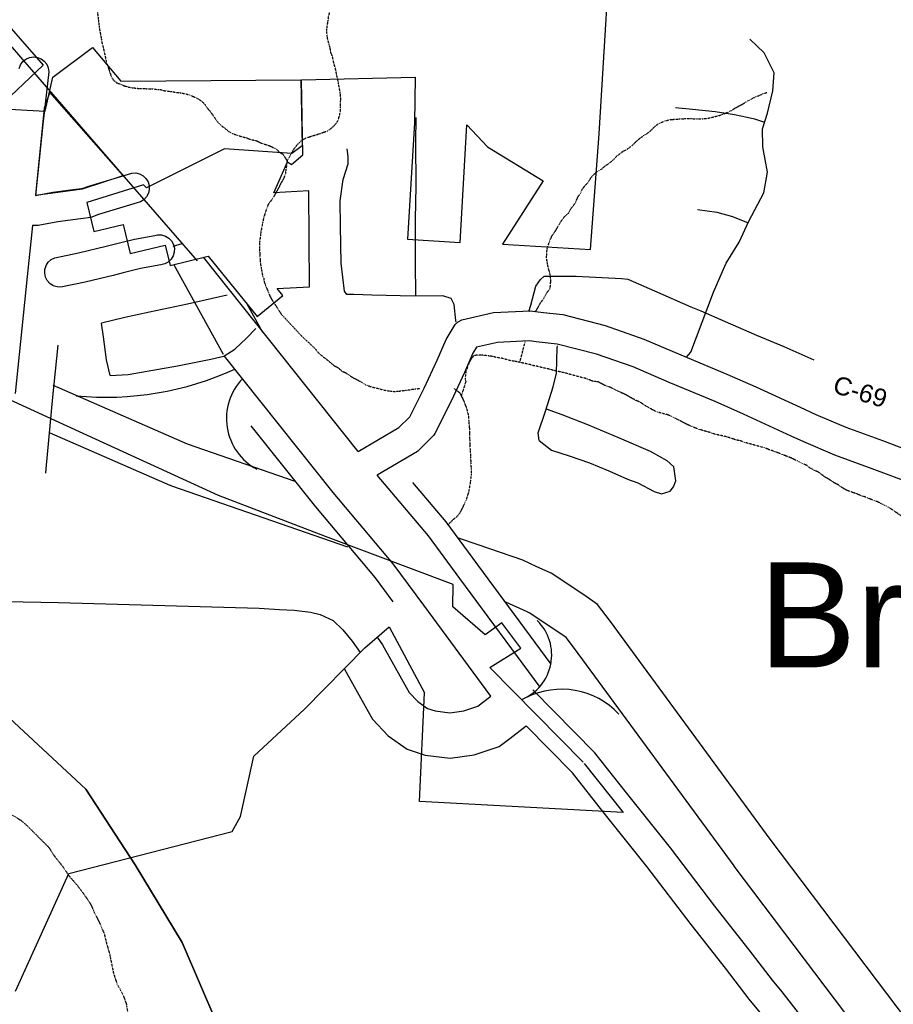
# Model space of a CAD drawing. Header units: feet. Extents: x -1605449 to -1594075, y -1717250 to -1708479.
# Tile 48 of 97: x -1597673 to -1597187, y -1715096 to -1714549. Entities that reach past the tile are written whole.
import ezdxf
from ezdxf.enums import TextEntityAlignment as Align

# ---------------------------------------------------------------- set-up
doc = ezdxf.new("R2010")
doc.units = ezdxf.units.FT
doc.header["$MEASUREMENT"] = 0
doc.linetypes.add('rr2', pattern=[0])
doc.linetypes.add('stream', pattern=[1.4, 0.7, -0.1, 0.1, -0.1, 0.1, -0.1, 0.1, -0.1])
for name, color, linetype in [('COUNTY-RD', 7, 'Continuous'), ('CR-TEXT', 7, 'Continuous'), ('INCORPORATED', 4, 'Continuous'), ('MTEXT', 2, 'Continuous'), ('RAILROAD', 1, 'rr2'), ('RAMPS', 7, 'Continuous'), ('STATE_FEDERAL-RT', 2, 'Continuous'), ('STREET-RURAL', 14, 'Continuous'), ('TWP-RD', 6, 'Continuous'), ('WATERWAY', 14, 'stream')]:
    doc.layers.add(name, color=color, linetype=linetype)
doc.styles.add('ARIAL', font='arial.ttf')

msp = doc.modelspace()

# ---------------------------------------------------------------- linework, layer by layer
at = {"layer": 'COUNTY-RD', "linetype": 'Continuous'}
for points in [[(-1597673.13, -1714576.14), (-1597672.33, -1714574.1), (-1597671.02, -1714572.33), (-1597669.31, -1714570.97), (-1597667.3, -1714570.09), (-1597665.13, -1714569.76), (-1597662.95, -1714570.01), (-1597660.91, -1714570.81), (-1597659.14, -1714572.12), (-1597657.77, -1714573.83), (-1597656.9, -1714575.84), (-1597656.57, -1714578.01), (-1597659.86, -1714607.09), (-1597664, -1714646.77), (-1597654.28, -1714644.95), (-1597643.28, -1714643.53), (-1597643.28, -1714643.53), (-1597641.52, -1714643.3), (-1597641.1, -1714643.25), (-1597637.49, -1714642.78), (-1597634.44, -1714641.58), (-1597610.49, -1714634.32), (-1597608.29, -1714634.25), (-1597606.16, -1714634.75), (-1597604.22, -1714635.78), (-1597602.62, -1714637.28), (-1597601.46, -1714639.15), (-1597600.83, -1714641.25), (-1597600.76, -1714643.44), (-1597601.25, -1714645.58), (-1597602.29, -1714647.51), (-1597603.79, -1714649.11), (-1597605.65, -1714650.27), (-1597628.95, -1714657.33), (-1597633.3, -1714659.05), (-1597638.97, -1714659.78), (-1597638.97, -1714659.78), (-1597651.68, -1714661.42), (-1597662.48, -1714663.44), (-1597665.74, -1714663.47), (-1597668.7, -1714691.75), (-1597675.36, -1714756.9)], [(-1597609.05, -1714670.99), (-1597597.71, -1714669.05), (-1597596.09, -1714668.65), (-1597593.9, -1714668.7), (-1597591.79, -1714669.31), (-1597589.91, -1714670.45), (-1597588.39, -1714672.03), (-1597587.34, -1714673.96), (-1597586.81, -1714676.09), (-1597586.86, -1714678.28), (-1597587.47, -1714680.39), (-1597588.61, -1714682.26), (-1597590.19, -1714683.78), (-1597592.11, -1714684.84), (-1597594.31, -1714685.38), (-1597605.57, -1714687.3), (-1597615.31, -1714689.81), (-1597615.31, -1714689.81), (-1597620.77, -1714691.21), (-1597636.39, -1714694.89), (-1597649.85, -1714697.74), (-1597652.04, -1714697.63), (-1597654.13, -1714696.95), (-1597655.97, -1714695.75), (-1597657.44, -1714694.12), (-1597658.43, -1714692.17), (-1597658.89, -1714690.02), (-1597658.77, -1714687.83), (-1597658.09, -1714685.74), (-1597656.9, -1714683.9), (-1597655.26, -1714682.43), (-1597653.31, -1714681.44), (-1597640.03, -1714678.62), (-1597624.75, -1714675.02), (-1597617.34, -1714673.12), (-1597617.34, -1714673.12)], [(-1597352.99, -1714956.55), (-1597387.49, -1714921.57)], [(-1597365.5, -1714967.61), (-1597391.25, -1714941.49)], [(-1597157.45, -1715207.04), (-1597173.49, -1715186.76), (-1597194.9, -1715158.72), (-1597208.87, -1715141.16), (-1597221.54, -1715125.03), (-1597241.1, -1715099.3), (-1597248.8, -1715089.42), (-1597254.2, -1715082.94), (-1597267.22, -1715065.96), (-1597286.26, -1715041.74), (-1597311.04, -1715009.39), (-1597335.45, -1714978.73), (-1597352.99, -1714956.55)], [(-1597203.69, -1715174.67), (-1597208.05, -1715168.96), (-1597221.95, -1715151.49), (-1597234.73, -1715135.22), (-1597254.31, -1715109.46), (-1597261.78, -1715099.88), (-1597267.22, -1715093.35), (-1597280.38, -1715076.19), (-1597299.43, -1715051.96), (-1597324.17, -1715019.65), (-1597348.51, -1714989.09), (-1597365.5, -1714967.61)]]:
    msp.add_lwpolyline(points, dxfattribs=at)
at = {"layer": 'COUNTY-RD'}
for points in [[(-1597484.66, -1714789.12), (-1597461.98, -1714775.81), (-1597455.91, -1714769.76), (-1597447.87, -1714753.84), (-1597440.74, -1714738.27), (-1597435.63, -1714726.79), (-1597430.68, -1714718.51), (-1597429.05, -1714716.95), (-1597427.07, -1714715.89), (-1597409.41, -1714711.83), (-1597388.99, -1714710.94), (-1597381.64, -1714711.76), (-1597381.64, -1714711.76), (-1597370.9, -1714712.95), (-1597347.24, -1714719.01), (-1597325.72, -1714726.56), (-1597305.25, -1714735.34), (-1597279.59, -1714746), (-1597263.54, -1714753.12), (-1597238.87, -1714764.48), (-1597230.1, -1714768.51), (-1597213.5, -1714775.59), (-1597193.09, -1714783.04), (-1597174.49, -1714790.01)], [(-1597179.99, -1714805.75), (-1597198.87, -1714798.67), (-1597219.63, -1714791.09), (-1597236.85, -1714783.75), (-1597243.84, -1714780.53), (-1597270.4, -1714768.31), (-1597286.16, -1714761.32), (-1597311.73, -1714750.69), (-1597331.77, -1714742.1), (-1597352.08, -1714734.97), (-1597373.9, -1714729.38), (-1597385.65, -1714728.08), (-1597385.65, -1714728.08), (-1597389.55, -1714727.65), (-1597407.16, -1714728.41), (-1597418.78, -1714731.08), (-1597420.82, -1714734.48), (-1597425.55, -1714745.12), (-1597432.85, -1714761.06), (-1597441.93, -1714779.07), (-1597442.72, -1714780.15), (-1597451.72, -1714789.11), (-1597473.98, -1714802.18)]]:
    msp.add_lwpolyline(points, dxfattribs=at)
at = {"layer": 'INCORPORATED'}
for p, q in [((-1597467.39, -1714886.42), (-1597447.75, -1714923.23)), ((-1597411.33, -1714909.14), (-1597359.51, -1714961.7)), ((-1597450.56, -1714983.64), (-1597447.75, -1714923.23)), ((-1597358.9, -1714962.39), (-1597337.3, -1714989.69)), ((-1597337.3, -1714989.69), (-1597450.56, -1714983.64))]:
    msp.add_line(p, q, dxfattribs=at)
at = {"layer": 'INCORPORATED', "flags": 128}
for points in [[(-1597723.88, -1714500.93), (-1597659.68, -1714574.38), (-1597685.35, -1714598.49), (-1597658.71, -1714599.98), (-1597654.33, -1714581.11), (-1597632.29, -1714564.63), (-1597616.52, -1714583.2), (-1597516.55, -1714582.55), (-1597516.55, -1714582.55), (-1597515.82, -1714619.22), (-1597515.82, -1714619.22), (-1597521.54, -1714623.4), (-1597521.54, -1714623.4), (-1597558.96, -1714620.88), (-1597558.96, -1714620.88), (-1597602.33, -1714642.62), (-1597602.33, -1714642.62), (-1597603.88, -1714640.79), (-1597603.88, -1714640.79), (-1597635.46, -1714650.65), (-1597635.46, -1714650.65), (-1597631.49, -1714666.85), (-1597631.49, -1714666.85), (-1597615.3, -1714662.89), (-1597615.3, -1714662.89), (-1597611.33, -1714679.07), (-1597611.33, -1714679.07), (-1597591.91, -1714674.31), (-1597591.91, -1714674.31), (-1597589.13, -1714685.64), (-1597589.13, -1714685.64), (-1597568.09, -1714680.49), (-1597568.09, -1714680.49), (-1597540.71, -1714713.97), (-1597540.71, -1714713.97), (-1597526.51, -1714702.37), (-1597526.51, -1714702.37), (-1597529.68, -1714698.5), (-1597529.68, -1714698.5), (-1597511.75, -1714697.6), (-1597511.75, -1714697.6), (-1597512.08, -1714644.26), (-1597512.08, -1714644.26), (-1597531.45, -1714645.22), (-1597531.45, -1714645.22), (-1597523.82, -1714628.08), (-1597523.82, -1714628.08), (-1597521.74, -1714629.63), (-1597521.74, -1714629.63), (-1597515.31, -1714624.21), (-1597515.31, -1714624.21), (-1597516.14, -1714582.55), (-1597452.99, -1714580.94), (-1597452.99, -1714580.94), (-1597453.27, -1714606.38), (-1597453.27, -1714606.38), (-1597457.12, -1714671.15), (-1597428, -1714672.91), (-1597424.12, -1714607.56), (-1597424.12, -1714607.56), (-1597412.64, -1714619.66), (-1597381.69, -1714638.59), (-1597381.69, -1714638.59), (-1597404.42, -1714673.87), (-1597355.45, -1714676.86), (-1597350.65, -1714612.48), (-1597350.65, -1714612.48), (-1597342.64, -1714481.57)], [(-1597411.33, -1714909.14), (-1597394.14, -1714898.31), (-1597404.72, -1714884.2), (-1597404.72, -1714884.2), (-1597414.09, -1714890.93), (-1597414.09, -1714890.93), (-1597432.05, -1714875.4), (-1597432.05, -1714875.4), (-1597431.77, -1714863.06), (-1597431.77, -1714863.06), (-1597502.77, -1714836.32), (-1597562.18, -1714813.45), (-1597639.63, -1714778.12), (-1597639.63, -1714778.12), (-1597839.57, -1714686.52), (-1597839.57, -1714686.52), (-1597834.69, -1714667.15), (-1597834.69, -1714667.15), (-1597793.19, -1714677.23), (-1597785.81, -1714637.1), (-1597788.55, -1714636.72), (-1597777.66, -1714577.56), (-1597742.31, -1714582.67), (-1597697.42, -1714545.36)], [(-1597656.01, -1714589.36), (-1597659.19, -1714598.25), (-1597663.95, -1714646.55), (-1597637.9, -1714643.05), (-1597615.34, -1714635.75), (-1597656.01, -1714589.36)], [(-1597675.06, -1715089), (-1597645.43, -1715023.52), (-1597554.62, -1715000.17), (-1597554.62, -1715000.17), (-1597550.05, -1714991.94), (-1597542.66, -1714958.31), (-1597514.48, -1714932.25), (-1597480.91, -1714898.1), (-1597467.39, -1714886.42)]]:
    msp.add_lwpolyline(points, dxfattribs=at)
at = {"layer": 'RAILROAD', "ltscale": 0.333, "flags": 128}
for points in [[(-1596355.9, -1716922.27), (-1596368.94, -1716765.51), (-1596378.43, -1716720.27), (-1596387.42, -1716678.38), (-1596386.76, -1716633.64), (-1596363.27, -1716591.24), (-1596323.8, -1716548.51), (-1596289.5, -1716504.11), (-1596273.84, -1716462.38), (-1596268.35, -1716420.65), (-1596266.01, -1716378.08), (-1596265.85, -1716335.85), (-1596278.67, -1716294.12), (-1596298.49, -1716251.39), (-1596329.63, -1716206.82), (-1596359.28, -1716163.09), (-1596388.75, -1716120.69), (-1596412.57, -1716074.95), (-1596441.55, -1716031.05), (-1596467.03, -1715989.32), (-1596498.17, -1715943.92), (-1596522.65, -1715901.85), (-1596549.8, -1715859.96), (-1596582.27, -1715818.23), (-1596606.26, -1715774.16), (-1596634.07, -1715730.93), (-1596665.38, -1715687.36), (-1596708.84, -1715654.98), (-1596751.81, -1715634.78), (-1596801.41, -1715622.04), (-1596801.42, -1715622.04), (-1596812.06, -1715619.37), (-1596854.41, -1715609.68), (-1596896.33, -1715596.16), (-1596938.41, -1715580.29), (-1596980.82, -1715556.41), (-1597023.4, -1715535.36), (-1597065.48, -1715511.99), (-1597110.06, -1715488.77), (-1597151.81, -1715461.72), (-1597194.05, -1715439.17), (-1597237.13, -1715420.97), (-1597280.05, -1715395.76), (-1597322.29, -1715373.71), (-1597366.71, -1715348.32), (-1597409.12, -1715314.26), (-1597451.86, -1715278.51), (-1597489.27, -1715235.76), (-1597517.82, -1715193.85), (-1597542.21, -1715150.76), (-1597563.24, -1715106.84), (-1597582.45, -1715061.91), (-1597608.66, -1715018.82), (-1597636.05, -1714976.74), (-1597678.46, -1714937.33), (-1597721.71, -1714914.95), (-1597765.62, -1714887.73), (-1597810.04, -1714866.01), (-1597856.62, -1714834.12), (-1597899.37, -1714790.86), (-1597918.74, -1714747.95), (-1597934.1, -1714706.2), (-1597957.48, -1714663.44), (-1597977.68, -1714620.86), (-1597995.21, -1714577.27), (-1598016.42, -1714532.68), (-1598036.29, -1714488.59), (-1598057.16, -1714446.67), (-1598077.21, -1714401.91), (-1598099.24, -1714359.16), (-1598117.11, -1714316.24), (-1598135.81, -1714273.99), (-1598155.68, -1714230.74), (-1598176.56, -1714188.82), (-1598205.77, -1714146.06), (-1598229.82, -1714103.48), (-1598262.05, -1714060.9), (-1598291.77, -1714016.31), (-1598333.18, -1713974.56), (-1598375.42, -1713962.36), (-1598417.67, -1713976.39), (-1598460.92, -1713981.06), (-1598503, -1713974.72), (-1598551.92, -1713966.54), (-1598597.84, -1713961.86), (-1598640.59, -1713952.51), (-1598682.33, -1713938.98), (-1598724.08, -1713928.29), (-1598767.99, -1713909.42), (-1598811.74, -1713890.55), (-1598855.32, -1713850.64), (-1598887.71, -1713806.71), (-1598921.45, -1713763.46), (-1598953.34, -1713720.87), (-1598990.24, -1713676.28), (-1599019.3, -1713633.7), (-1599050.86, -1713589.61), (-1599071.56, -1713546.37), (-1599071.56, -1713546.37), (-1599095.08, -1713503.22), (-1599111.45, -1713460.75), (-1599130.67, -1713409.63), (-1599149.89, -1713367.33), (-1599166.59, -1713323.7), (-1599179.29, -1713281.4), (-1599215.22, -1713235.93), (-1599263.18, -1713191.97), (-1599306.46, -1713150), (-1599336.7, -1713106.87), (-1599364.6, -1713064.74), (-1599382.15, -1713015.27), (-1599401.37, -1712972.31), (-1599418.08, -1712927.51), (-1599441.47, -1712884.38), (-1599465.03, -1712839.91), (-1599494.94, -1712791.95), (-1599515.66, -1712749.65), (-1599538.39, -1712706.02), (-1599565.29, -1712663.55), (-1599581.83, -1712620.42), (-1599595.7, -1712577.79), (-1599606.9, -1712535.49), (-1599623.6, -1712492.52), (-1599637.14, -1712446.56), (-1599647.17, -1712402.76), (-1599658.53, -1712355.97), (-1599670.39, -1712310.17), (-1599686.1, -1712266.87), (-1599696.12, -1712223.91), (-1599714, -1712180.77), (-1599724.7, -1712137.48), (-1599744.13, -1712099.77), (-1599744.13, -1712099.77), (-1599756.82, -1712070.75), (-1599770.36, -1712028.56), (-1599777.88, -1711985.86), (-1599786.71, -1711941.67), (-1599794.55, -1711894.81), (-1599798.05, -1711851.45), (-1599802.88, -1711806.08), (-1599808.89, -1711763.06), (-1599815.89, -1711721.36), (-1599823.89, -1711677.33), (-1599836.23, -1711633.64), (-1599840.9, -1711591.28), (-1599844.9, -1711548.92), (-1599855.24, -1711506.89), (-1599873.41, -1711461.03), (-1599897.58, -1711418.5), (-1599930.76, -1711372.14), (-1599962.44, -1711328.44), (-1599995.95, -1711284.58), (-1600028.13, -1711240.05), (-1600063.48, -1711196.69), (-1600097.32, -1711153.5), (-1600134.5, -1711107.97), (-1600168.68, -1711064.44), (-1600201.86, -1711021.41), (-1600235.87, -1710979.22), (-1600263.21, -1710931.52), (-1600289.05, -1710887.33), (-1600305.23, -1710842.97), (-1600322.57, -1710799.1), (-1600337.4, -1710757.41), (-1600341.74, -1710712.21), (-1600355.08, -1710668.35), (-1600365.25, -1710625.16), (-1600373.08, -1710582.13), (-1600381.75, -1710540.44), (-1600390.26, -1710498.41), (-1600400.59, -1710452.38), (-1600415.1, -1710407.02), (-1600430.6, -1710365.32), (-1600449.28, -1710323.46), (-1600476.12, -1710280.77), (-1600768.54, -1709770.43), (-1600768.54, -1709770.43), (-1600861.62, -1709602.94), (-1600888.56, -1709560.2), (-1600915.16, -1709517.13), (-1600938.94, -1709474.55), (-1600969.04, -1709426.3), (-1600989.82, -1709381.9), (-1601012.6, -1709335.98), (-1601038.21, -1709292.58), (-1601079.28, -1709249.17), (-1601123.35, -1709219.62), (-1601165.42, -1709194.58), (-1601185.7, -1709183.06)], [(-1599071.56, -1713546.37), (-1599050.86, -1713589.61), (-1599019.3, -1713633.7), (-1598990.24, -1713676.28), (-1598953.34, -1713720.87), (-1598921.45, -1713763.46), (-1598887.71, -1713806.71), (-1598855.32, -1713850.64), (-1598811.74, -1713890.55), (-1598767.99, -1713909.42), (-1598724.08, -1713928.29), (-1598682.33, -1713938.98), (-1598640.59, -1713952.51), (-1598597.84, -1713961.86), (-1598551.92, -1713966.54), (-1598503, -1713974.72), (-1598460.92, -1713981.06), (-1598417.67, -1713976.39), (-1598375.42, -1713962.36), (-1598333.18, -1713974.56), (-1598291.77, -1714016.31), (-1598262.05, -1714060.9), (-1598229.82, -1714103.48), (-1598205.77, -1714146.06), (-1598176.56, -1714188.82), (-1598155.68, -1714230.74), (-1598135.81, -1714273.99), (-1598117.11, -1714316.24), (-1598099.24, -1714359.16), (-1598077.21, -1714401.91), (-1598057.16, -1714446.67), (-1598036.29, -1714488.59), (-1598016.42, -1714532.68), (-1597995.21, -1714577.27), (-1597977.68, -1714620.86), (-1597957.48, -1714663.44), (-1597934.1, -1714706.2), (-1597918.74, -1714747.95), (-1597899.37, -1714790.86), (-1597856.62, -1714834.12), (-1597810.04, -1714866.01), (-1597765.62, -1714887.73), (-1597721.71, -1714914.95), (-1597678.46, -1714937.33), (-1597636.05, -1714976.74), (-1597608.66, -1715018.82), (-1597582.45, -1715061.91), (-1597563.24, -1715106.84), (-1597542.21, -1715150.76), (-1597517.82, -1715193.85), (-1597489.27, -1715235.76), (-1597451.86, -1715278.51), (-1597409.12, -1715314.26), (-1597366.71, -1715348.32), (-1597322.29, -1715373.71), (-1597280.05, -1715395.76), (-1597237.13, -1715420.97), (-1597194.05, -1715439.17), (-1597151.81, -1715461.72), (-1597110.06, -1715488.77), (-1597065.48, -1715511.99), (-1597023.4, -1715535.36), (-1596980.82, -1715556.41), (-1596938.41, -1715580.29), (-1596896.33, -1715596.16), (-1596854.41, -1715609.68), (-1596812.06, -1715619.37), (-1596801.42, -1715622.04)], [(-1599071.56, -1713546.37), (-1599050.86, -1713589.61), (-1599019.3, -1713633.7), (-1598990.24, -1713676.28), (-1598953.34, -1713720.87), (-1598921.45, -1713763.46), (-1598887.71, -1713806.71), (-1598855.32, -1713850.64), (-1598811.74, -1713890.55), (-1598767.99, -1713909.42), (-1598724.08, -1713928.29), (-1598682.33, -1713938.98), (-1598640.59, -1713952.51), (-1598597.84, -1713961.86), (-1598551.92, -1713966.54), (-1598503, -1713974.72), (-1598460.92, -1713981.06), (-1598417.67, -1713976.39), (-1598375.42, -1713962.36), (-1598333.18, -1713974.56), (-1598291.77, -1714016.31), (-1598262.05, -1714060.9), (-1598229.82, -1714103.48), (-1598205.77, -1714146.06), (-1598176.56, -1714188.82), (-1598155.68, -1714230.74), (-1598135.81, -1714273.99), (-1598117.11, -1714316.24), (-1598099.24, -1714359.16), (-1598077.21, -1714401.91), (-1598057.16, -1714446.67), (-1598036.29, -1714488.59), (-1598016.42, -1714532.68), (-1597995.21, -1714577.27), (-1597977.68, -1714620.86), (-1597957.48, -1714663.44), (-1597934.1, -1714706.2), (-1597918.74, -1714747.95), (-1597899.37, -1714790.86), (-1597856.62, -1714834.12), (-1597810.04, -1714866.01), (-1597765.62, -1714887.73), (-1597721.71, -1714914.95), (-1597678.46, -1714937.33), (-1597636.05, -1714976.74), (-1597608.66, -1715018.82), (-1597582.45, -1715061.91), (-1597563.24, -1715106.84), (-1597542.21, -1715150.76), (-1597517.82, -1715193.85), (-1597489.27, -1715235.76), (-1597451.86, -1715278.51), (-1597409.12, -1715314.26), (-1597366.71, -1715348.32), (-1597322.29, -1715373.71), (-1597280.05, -1715395.76), (-1597237.13, -1715420.97), (-1597194.05, -1715439.17), (-1597151.81, -1715461.72), (-1597110.06, -1715488.77), (-1597065.48, -1715511.99), (-1597023.4, -1715535.36), (-1596980.82, -1715556.41), (-1596938.41, -1715580.29), (-1596896.33, -1715596.16), (-1596854.41, -1715609.68), (-1596812.06, -1715619.37), (-1596801.42, -1715622.04)], [(-1599071.56, -1713546.37), (-1599050.86, -1713589.61), (-1599019.3, -1713633.7), (-1598990.24, -1713676.28), (-1598953.34, -1713720.87), (-1598921.45, -1713763.46), (-1598887.71, -1713806.71), (-1598855.32, -1713850.64), (-1598811.74, -1713890.55), (-1598767.99, -1713909.42), (-1598724.08, -1713928.29), (-1598682.33, -1713938.98), (-1598640.59, -1713952.51), (-1598597.84, -1713961.86), (-1598551.92, -1713966.54), (-1598503, -1713974.72), (-1598460.92, -1713981.06), (-1598417.67, -1713976.39), (-1598375.42, -1713962.36), (-1598333.18, -1713974.56), (-1598291.77, -1714016.31), (-1598262.05, -1714060.9), (-1598229.82, -1714103.48), (-1598205.77, -1714146.06), (-1598176.56, -1714188.82), (-1598155.68, -1714230.74), (-1598135.81, -1714273.99), (-1598117.11, -1714316.24), (-1598099.24, -1714359.16), (-1598077.21, -1714401.91), (-1598057.16, -1714446.67), (-1598036.29, -1714488.59), (-1598016.42, -1714532.68), (-1597995.21, -1714577.27), (-1597977.68, -1714620.86), (-1597957.48, -1714663.44), (-1597934.1, -1714706.2), (-1597918.74, -1714747.95), (-1597899.37, -1714790.86), (-1597856.62, -1714834.12), (-1597810.04, -1714866.01), (-1597765.62, -1714887.73), (-1597721.71, -1714914.95), (-1597678.46, -1714937.33), (-1597636.05, -1714976.74), (-1597608.66, -1715018.82), (-1597582.45, -1715061.91), (-1597563.24, -1715106.84), (-1597542.21, -1715150.76), (-1597517.82, -1715193.85), (-1597489.27, -1715235.76), (-1597451.86, -1715278.51), (-1597409.12, -1715314.26), (-1597366.71, -1715348.32), (-1597322.29, -1715373.71), (-1597280.05, -1715395.76), (-1597237.13, -1715420.97), (-1597194.05, -1715439.17), (-1597151.81, -1715461.72), (-1597110.06, -1715488.77), (-1597065.48, -1715511.99), (-1597023.4, -1715535.36), (-1596980.82, -1715556.41), (-1596938.41, -1715580.29), (-1596896.33, -1715596.16), (-1596854.41, -1715609.68), (-1596812.06, -1715619.37), (-1596801.42, -1715622.04)], [(-1599071.56, -1713546.37), (-1599050.86, -1713589.61), (-1599019.3, -1713633.7), (-1598990.24, -1713676.28), (-1598953.34, -1713720.87), (-1598921.45, -1713763.46), (-1598887.71, -1713806.71), (-1598855.32, -1713850.64), (-1598811.74, -1713890.55), (-1598767.99, -1713909.42), (-1598724.08, -1713928.29), (-1598682.33, -1713938.98), (-1598640.59, -1713952.51), (-1598597.84, -1713961.86), (-1598551.92, -1713966.54), (-1598503, -1713974.72), (-1598460.92, -1713981.06), (-1598417.67, -1713976.39), (-1598375.42, -1713962.36), (-1598333.18, -1713974.56), (-1598291.77, -1714016.31), (-1598262.05, -1714060.9), (-1598229.82, -1714103.48), (-1598205.77, -1714146.06), (-1598176.56, -1714188.82), (-1598155.68, -1714230.74), (-1598135.81, -1714273.99), (-1598117.11, -1714316.24), (-1598099.24, -1714359.16), (-1598077.21, -1714401.91), (-1598057.16, -1714446.67), (-1598036.29, -1714488.59), (-1598016.42, -1714532.68), (-1597995.21, -1714577.27), (-1597977.68, -1714620.86), (-1597957.48, -1714663.44), (-1597934.1, -1714706.2), (-1597918.74, -1714747.95), (-1597899.37, -1714790.86), (-1597856.62, -1714834.12), (-1597810.04, -1714866.01), (-1597765.62, -1714887.73), (-1597721.71, -1714914.95), (-1597678.46, -1714937.33), (-1597636.05, -1714976.74), (-1597608.66, -1715018.82), (-1597582.45, -1715061.91), (-1597563.24, -1715106.84), (-1597542.21, -1715150.76), (-1597517.82, -1715193.85), (-1597489.27, -1715235.76), (-1597451.86, -1715278.51), (-1597409.12, -1715314.26), (-1597366.71, -1715348.32), (-1597322.29, -1715373.71), (-1597280.05, -1715395.76), (-1597237.13, -1715420.97), (-1597194.05, -1715439.17), (-1597151.81, -1715461.72), (-1597110.06, -1715488.77), (-1597065.48, -1715511.99), (-1597023.4, -1715535.36), (-1596980.82, -1715556.41), (-1596938.41, -1715580.29), (-1596896.33, -1715596.16), (-1596854.41, -1715609.68), (-1596812.06, -1715619.37), (-1596801.42, -1715622.04)], [(-1597955.44, -1714667.18), (-1597934.1, -1714706.2), (-1597918.74, -1714747.95), (-1597899.37, -1714790.86), (-1597856.62, -1714834.12), (-1597810.04, -1714866.01), (-1597765.62, -1714887.73), (-1597721.71, -1714914.95), (-1597678.46, -1714937.33), (-1597636.05, -1714976.74), (-1597608.66, -1715018.82), (-1597582.45, -1715061.91), (-1597563.24, -1715106.84), (-1597542.21, -1715150.76), (-1597517.82, -1715193.85), (-1597489.27, -1715235.76), (-1597451.86, -1715278.51), (-1597409.12, -1715314.26), (-1597366.71, -1715348.32), (-1597322.29, -1715373.71), (-1597280.05, -1715395.76), (-1597237.13, -1715420.97), (-1597194.05, -1715439.17), (-1597151.81, -1715461.72), (-1597110.06, -1715488.77), (-1597065.48, -1715511.99), (-1597023.4, -1715535.36), (-1596980.82, -1715556.41), (-1596938.41, -1715580.29), (-1596896.33, -1715596.16), (-1596854.41, -1715609.68), (-1596812.06, -1715619.37), (-1596801.42, -1715622.04), (-1596801.41, -1715622.04), (-1596751.81, -1715634.78), (-1596708.84, -1715654.98), (-1596665.38, -1715687.36), (-1596634.07, -1715730.93), (-1596606.26, -1715774.16), (-1596582.27, -1715818.23), (-1596549.8, -1715859.96), (-1596522.65, -1715901.85), (-1596498.17, -1715943.92), (-1596467.03, -1715989.32), (-1596441.55, -1716031.05), (-1596412.57, -1716074.95), (-1596388.75, -1716120.69), (-1596359.28, -1716163.09), (-1596329.63, -1716206.82), (-1596298.49, -1716251.39), (-1596278.67, -1716294.12), (-1596265.85, -1716335.85), (-1596257.64, -1716383.43), (-1596257.04, -1716394.55)]]:
    msp.add_lwpolyline(points, dxfattribs=at)
at = {"layer": 'RAMPS', "color": 7, "linetype": 'Continuous'}
for centre, radius, start, end in [((-1597625.02, -1714585.8), 173.11, 264.5748, 294.535), ((-1597525.93, -1714770.75), 31.93, 136.0379, 241.871), ((-1597403.74, -1714902.07), 26.72, 292.098, 45.5387), ((-1597371.56, -1714964.95), 43.76, 43.2114, 116.5783)]:
    msp.add_arc(centre, radius, start, end, dxfattribs=at)
at = {"layer": 'STATE_FEDERAL-RT', "flags": 128}
for points in [[(-1597672.08, -1714569.97), (-1597677.85, -1714563.31)], [(-1597608.59, -1714643.22), (-1597672.08, -1714569.97)], [(-1597573.96, -1714683.18), (-1597608.59, -1714643.22)], [(-1597559.44, -1714735.09), (-1597587.16, -1714685.16)], [(-1597484.66, -1714789.12), (-1597570.68, -1714681.12)], [(-1597537.58, -1714722.96), (-1597546.5, -1714706.89)], [(-1597651.67, -1714729.94), (-1597654.63, -1714758.92), (-1597658.31, -1714798.76), (-1597658.54, -1714801.16)], [(-1597448.19, -1714874.45), (-1597465.22, -1714851.44), (-1597498.49, -1714811.89), (-1597558.93, -1714736)], [(-1597654.34, -1714752.11), (-1597650.82, -1714753.69), (-1597579.61, -1714784.84), (-1597519.84, -1714805.56)], [(-1597465.11, -1714872.6), (-1597475.04, -1714859.19), (-1597508.16, -1714819.81), (-1597544.05, -1714774.75)], [(-1597490.29, -1714842.27), (-1597588.25, -1714808.3), (-1597588.93, -1714807.99), (-1597589.17, -1714807.94), (-1597656.17, -1714778.63)], [(-1597428.1, -1714859.57), (-1597445.59, -1714835.95), (-1597473.98, -1714802.18)], [(-1597418.05, -1714852.13), (-1597435.77, -1714828.2), (-1597454.15, -1714806.35)], [(-1596924.41, -1715369.76), (-1596963.56, -1715345.98), (-1596998.75, -1715324.6), (-1596998.81, -1715324.57), (-1597013.31, -1715315.76), (-1597013.56, -1715315.57), (-1597028.32, -1715301.71), (-1597039.52, -1715289.07), (-1597149.3, -1715144.91), (-1597255.55, -1715004.52), (-1597344.31, -1714883.56), (-1597351.47, -1714874.04), (-1597358.62, -1714869.18), (-1597377.33, -1714856.74), (-1597385.23, -1714853.12), (-1597385.24, -1714853.12), (-1597393.12, -1714849.51), (-1597417.88, -1714840.92), (-1597417.88, -1714840.92), (-1597428.77, -1714837.14)], [(-1597377.32, -1714907.16), (-1597418.05, -1714852.13)], [(-1597383.38, -1714919.98), (-1597428.1, -1714859.57)], [(-1597690.77, -1714872.31), (-1597651.31, -1714872.89), (-1597539.66, -1714876.12), (-1597528.4, -1714876.81)], [(-1597410.79, -1714924.96), (-1597448.19, -1714874.45)], [(-1597169.19, -1715160.05), (-1597275.55, -1715019.53), (-1597275.63, -1715019.4), (-1597275.66, -1715019.38), (-1597364.37, -1714898.47), (-1597368.95, -1714892.39), (-1597372.57, -1714889.93), (-1597389.53, -1714878.65), (-1597390.69, -1714878.12), (-1597390.69, -1714878.12), (-1597402.44, -1714872.73), (-1597402.88, -1714872.58)], [(-1597528.4, -1714876.81), (-1597520.17, -1714877.32), (-1597511.18, -1714878.32), (-1597505.71, -1714879.59), (-1597498.6, -1714883.06), (-1597493.19, -1714888.17), (-1597487.97, -1714894.44), (-1597483.46, -1714900.7)], [(-1597474.14, -1714892.26), (-1597471.07, -1714896.51), (-1597457.9, -1714920.08)], [(-1597492.35, -1714909.74), (-1597492.2, -1714909.96), (-1597479.73, -1714932.27)], [(-1597457.9, -1714920.08), (-1597456.3, -1714922.94), (-1597451.53, -1714928.02), (-1597446.06, -1714931.86), (-1597441.85, -1714933.22), (-1597433.68, -1714934.24), (-1597425.93, -1714933.15), (-1597418.09, -1714930.54), (-1597415.57, -1714928.62)], [(-1597415.58, -1714928.62), (-1597410.79, -1714924.96)], [(-1597479.73, -1714932.28), (-1597476.63, -1714937.82), (-1597467.99, -1714947.01), (-1597457.33, -1714954.49), (-1597447.29, -1714957.73), (-1597433.5, -1714959.46), (-1597420.19, -1714957.59), (-1597406.22, -1714952.93), (-1597400.39, -1714948.48)], [(-1597400.39, -1714948.48), (-1597391.25, -1714941.49)]]:
    msp.add_lwpolyline(points, dxfattribs=at)
at = {"layer": 'STREET-RURAL'}
for points in [[(-1597280.03, -1714684.34), (-1597272.74, -1714672.76), (-1597267.35, -1714661.06), (-1597259.14, -1714645.24), (-1597257.1, -1714633.76), (-1597259.56, -1714619.71), (-1597259.83, -1714609.68), (-1597256.96, -1714601.1), (-1597254.05, -1714588.62), (-1597253.43, -1714578.7), (-1597258.96, -1714567.55), (-1597266.9, -1714559.85)], [(-1597308.2, -1714597.93), (-1597298.81, -1714598.83), (-1597286.19, -1714600.18), (-1597275.46, -1714601.86), (-1597268.3, -1714603.21), (-1597264.27, -1714604.21), (-1597258.63, -1714606.09)], [(-1597452.64, -1714702.78), (-1597452.79, -1714683.58), (-1597452.81, -1714660.21), (-1597452.45, -1714641.34), (-1597452.48, -1714617.12), (-1597452.42, -1714603.43)], [(-1597430.16, -1714717.1), (-1597430.34, -1714716.29), (-1597431.25, -1714707.28), (-1597432.94, -1714703.96), (-1597437.62, -1714702.49), (-1597453.31, -1714702.79), (-1597477.01, -1714702.15), (-1597487.02, -1714701.73), (-1597490.86, -1714701.76), (-1597492.21, -1714699.93), (-1597494, -1714684.42), (-1597494.49, -1714663.89), (-1597494.6, -1714649.69), (-1597493.03, -1714637.83), (-1597490.09, -1714629.12), (-1597490.12, -1714625.11), (-1597490.66, -1714620.78)], [(-1597295.89, -1714654.56), (-1597285.16, -1714656.14), (-1597276.43, -1714658.37), (-1597267.76, -1714661.95)], [(-1597587.44, -1714674.97), (-1597582.41, -1714673.44)], [(-1597302.2, -1714736.84), (-1597299.61, -1714733.81), (-1597293.42, -1714717.1), (-1597287.11, -1714700.5), (-1597280.23, -1714684.68), (-1597280.03, -1714684.34)], [(-1597389.69, -1714711.19), (-1597388.69, -1714707.77), (-1597385.77, -1714697.23), (-1597383.3, -1714693.53), (-1597381.14, -1714691.68), (-1597363.45, -1714691.7), (-1597338.25, -1714693), (-1597334.74, -1714693.31), (-1597319.84, -1714699.7), (-1597299.58, -1714708.72), (-1597294.06, -1714710.84), (-1597280.49, -1714716.74), (-1597263.08, -1714724.45), (-1597248.01, -1714730.67), (-1597231.27, -1714738.05)], [(-1597557.46, -1714702.22), (-1597579.44, -1714707.26), (-1597600.71, -1714711.61), (-1597614.33, -1714714.57), (-1597627.29, -1714717.68)], [(-1597622.54, -1714746.83), (-1597624.45, -1714738.17), (-1597626.23, -1714725.35), (-1597627.29, -1714717.68)], [(-1597622.54, -1714746.83), (-1597612.56, -1714746.24), (-1597584.97, -1714741.5), (-1597566.52, -1714737.67), (-1597559.38, -1714736.11), (-1597553.25, -1714732.22), (-1597546.64, -1714726.16), (-1597541.48, -1714720.66)], [(-1597383.93, -1714783.04), (-1597384.46, -1714778.7), (-1597380.39, -1714766.65), (-1597376.16, -1714753.09), (-1597374.38, -1714745.56), (-1597373.99, -1714731.36), (-1597373.81, -1714730.29)], [(-1597380.01, -1714765.44), (-1597371.36, -1714768.58), (-1597357.14, -1714773.97), (-1597339.56, -1714781.51), (-1597322.31, -1714788.88), (-1597312.93, -1714793.98), (-1597309.06, -1714797.62)], [(-1597383.93, -1714783.04), (-1597377.21, -1714788.33), (-1597367.34, -1714791.42), (-1597355.97, -1714795.33), (-1597345.25, -1714799.75), (-1597334.87, -1714804.51), (-1597329.18, -1714806.47), (-1597320.13, -1714811.24), (-1597315.95, -1714812.54), (-1597311.12, -1714811.16), (-1597309.31, -1714808.64), (-1597308, -1714805.29), (-1597309.06, -1714797.62)]]:
    msp.add_lwpolyline(points, dxfattribs=at)
at = {"layer": 'TWP-RD', "color": 8, "linetype": 'Continuous'}
msp.add_lwpolyline([(-1597617.34, -1714673.12), (-1597609.05, -1714670.99)], dxfattribs=at)
at = {"layer": 'WATERWAY', "ltscale": 0.5, "flags": 128}
for points in [[(-1597858.49, -1714278.26), (-1597856.56, -1714281.14), (-1597854.88, -1714282.45), (-1597851.02, -1714284.4), (-1597849.34, -1714285.04), (-1597847, -1714285.68), (-1597841.31, -1714286.61), (-1597837.15, -1714286.55), (-1597834.81, -1714286.69), (-1597832.98, -1714286.66), (-1597831.31, -1714286.64), (-1597818.79, -1714287.48), (-1597816.78, -1714287.78), (-1597813.1, -1714288.74), (-1597811.09, -1714289.71), (-1597809.4, -1714291.36), (-1597808.37, -1714293.35), (-1597807.85, -1714295.01), (-1597806.96, -1714299.5), (-1597807.24, -1714303.17), (-1597807.22, -1714305.01), (-1597807.03, -1714306.67), (-1597806.33, -1714309), (-1597804.77, -1714313.32), (-1597803.92, -1714315.14), (-1597802.36, -1714319.12), (-1597799.46, -1714324.76), (-1597797.75, -1714327.41), (-1597796.06, -1714329.55), (-1597794.7, -1714331.7), (-1597793.65, -1714335.19), (-1597791.71, -1714342.84), (-1597790.85, -1714345.16), (-1597789.83, -1714346.82), (-1597788.47, -1714348.47), (-1597786.45, -1714349.94), (-1597784.59, -1714351.59), (-1597781.91, -1714352.72), (-1597779.57, -1714353.36), (-1597777.55, -1714354.33), (-1597775.38, -1714354.97), (-1597773.04, -1714355.44), (-1597766.67, -1714357.36), (-1597764.67, -1714357.66), (-1597762.49, -1714358.47), (-1597760.65, -1714358.95), (-1597758.64, -1714359.75), (-1597756.79, -1714360.73), (-1597754.6, -1714362.7), (-1597752.22, -1714365.67), (-1597752.22, -1714365.67), (-1597750.7, -1714367.32), (-1597749.84, -1714368.98), (-1597748.32, -1714370.96), (-1597747.13, -1714372.78), (-1597743.75, -1714376.24), (-1597740.21, -1714378.86), (-1597738.03, -1714380), (-1597736.01, -1714381.48), (-1597729.29, -1714384.72), (-1597727.61, -1714386.2), (-1597724.91, -1714388), (-1597723.23, -1714389.31), (-1597721.53, -1714391.96), (-1597719.49, -1714394.6), (-1597717.96, -1714397.25), (-1597714.73, -1714401.71), (-1597714.04, -1714403.37), (-1597712.18, -1714405.35), (-1597711.15, -1714407.67), (-1597709.62, -1714409.49), (-1597708.09, -1714411.64), (-1597707.06, -1714413.79), (-1597705.36, -1714416.27), (-1597704, -1714418.76), (-1597702.3, -1714421.24), (-1597700.76, -1714424.22), (-1597699.06, -1714426.2), (-1597698.37, -1714428.02), (-1597692.06, -1714439.12), (-1597690.69, -1714441.77), (-1597689.48, -1714444.76), (-1597688.29, -1714446.91), (-1597685.89, -1714451.88), (-1597683.84, -1714455.52), (-1597680.41, -1714462.82), (-1597678.53, -1714465.63), (-1597673.95, -1714472.24), (-1597672.59, -1714473.89), (-1597671.23, -1714476.04), (-1597669.7, -1714477.69), (-1597668.34, -1714479.84), (-1597665.8, -1714483.15), (-1597664.11, -1714484.63), (-1597662.42, -1714486.44), (-1597660.54, -1714489.58), (-1597658.52, -1714491.39), (-1597655.46, -1714495.86), (-1597652.07, -1714499.65), (-1597651.05, -1714501.47), (-1597649.19, -1714503.28), (-1597647.32, -1714505.59), (-1597644.62, -1714508.56), (-1597642.93, -1714510.04), (-1597641.41, -1714511.69), (-1597638.52, -1714515.65), (-1597636.83, -1714517.46), (-1597635.47, -1714519.28), (-1597633.92, -1714523.26), (-1597633.06, -1714525.09), (-1597632.71, -1714526.75), (-1597630.91, -1714536.74), (-1597630.38, -1714538.73), (-1597628.33, -1714554.89), (-1597627.62, -1714558.55), (-1597627.07, -1714561.88), (-1597626.02, -1714566.03), (-1597624.6, -1714572.69), (-1597621.82, -1714580.83), (-1597620.63, -1714582.65), (-1597618.94, -1714584.12), (-1597614.42, -1714585.9), (-1597612.24, -1714586.54), (-1597610.57, -1714586.85), (-1597606.56, -1714587.3), (-1597604.73, -1714587.27), (-1597600.72, -1714587.55), (-1597598.55, -1714587.53), (-1597596.55, -1714587.83), (-1597594.38, -1714587.97), (-1597592.04, -1714588.61), (-1597590.2, -1714588.75), (-1597585.52, -1714589.52), (-1597582.85, -1714589.82), (-1597580.67, -1714590.29), (-1597578.83, -1714590.77), (-1597575.15, -1714592.22), (-1597572.79, -1714593.53), (-1597571.11, -1714594.84), (-1597569.59, -1714596.49), (-1597568.39, -1714598.31), (-1597566.87, -1714600.12), (-1597562.79, -1714605.91), (-1597560.43, -1714608.21), (-1597558.57, -1714609.52), (-1597556.72, -1714611.16), (-1597555.04, -1714612.14), (-1597553.36, -1714612.79), (-1597548.84, -1714614.23), (-1597546.83, -1714614.7), (-1597544.32, -1714615.67), (-1597544.32, -1714615.67), (-1597541.81, -1714616.14), (-1597540.14, -1714616.78), (-1597538.29, -1714617.76), (-1597533.77, -1714619.2), (-1597530.07, -1714620.99), (-1597528.05, -1714622.96), (-1597526.37, -1714623.94), (-1597525, -1714626.09), (-1597524.15, -1714627.75), (-1597525.06, -1714634.44), (-1597525.7, -1714636.45), (-1597526.51, -1714638.29), (-1597527.82, -1714640.31), (-1597528.63, -1714642.16), (-1597531.24, -1714646.86), (-1597533.2, -1714649.89), (-1597534.67, -1714651.75), (-1597535.96, -1714655.27), (-1597536.76, -1714657.95), (-1597537.4, -1714660.29), (-1597538.65, -1714666.65), (-1597539.4, -1714672.49), (-1597539.38, -1714674.5), (-1597539.52, -1714676.33), (-1597539.33, -1714678.17), (-1597539.09, -1714684), (-1597538.19, -1714688.99), (-1597537.82, -1714691.16), (-1597537.14, -1714692.82), (-1597536.77, -1714695.15), (-1597533.67, -1714702.78), (-1597532.65, -1714704.6), (-1597527.37, -1714712.71), (-1597516.21, -1714724.74), (-1597508.78, -1714731.65), (-1597506.57, -1714734.45), (-1597500.67, -1714739.05), (-1597497.98, -1714741.35), (-1597495.79, -1714742.49), (-1597493.6, -1714744.46), (-1597491.92, -1714745.1), (-1597487.21, -1714748.21), (-1597485.37, -1714749.02), (-1597480.49, -1714751.96), (-1597477.48, -1714753.09), (-1597473.46, -1714754.04), (-1597471.45, -1714754.68), (-1597467.94, -1714755.3), (-1597464.1, -1714755.75), (-1597456.11, -1714754.81), (-1597454.44, -1714754.45), (-1597450.61, -1714754.07), (-1597450.18, -1714753.99)], [(-1597524.15, -1714627.75), (-1597521.22, -1714622.37), (-1597519.91, -1714620.35), (-1597518.27, -1714618.33), (-1597516.13, -1714616.13), (-1597513.48, -1714614.76), (-1597505.67, -1714612.33), (-1597501.52, -1714610.77), (-1597499.71, -1714609.58), (-1597497.89, -1714607.89), (-1597496.09, -1714605.69), (-1597495.28, -1714603.51), (-1597494.65, -1714600.84), (-1597494.34, -1714598.66), (-1597494.4, -1714594.66), (-1597494.25, -1714592.82), (-1597494.63, -1714589.49), (-1597496.07, -1714581.67), (-1597496.59, -1714579.84), (-1597496.96, -1714577.34), (-1597498.53, -1714571.69), (-1597498.9, -1714569.53), (-1597499.76, -1714567.37), (-1597500.3, -1714564.38), (-1597501.52, -1714560.05), (-1597501.88, -1714557.89), (-1597502.09, -1714554.72), (-1597501.02, -1714547.2), (-1597499.11, -1714540.17), (-1597497.5, -1714536.15), (-1597496.04, -1714533.29), (-1597495.4, -1714531.11), (-1597493.79, -1714526.75), (-1597492.83, -1714523.74), (-1597487.73, -1714517.83), (-1597485.42, -1714515.97), (-1597483.78, -1714513.78), (-1597481.48, -1714511.41), (-1597478.02, -1714508.36), (-1597476.38, -1714506.17), (-1597474.57, -1714504.65), (-1597473.09, -1714502.79), (-1597471.28, -1714500.93), (-1597468.66, -1714497.23), (-1597467.02, -1714494.87), (-1597465.05, -1714492.68), (-1597462.11, -1714488.3), (-1597461.3, -1714486.46), (-1597460.66, -1714484.44), (-1597459.84, -1714482.76), (-1597459.53, -1714480.93), (-1597457.93, -1714476.07), (-1597456.95, -1714474.39), (-1597455.98, -1714472.04), (-1597454.34, -1714469.85)], [(-1597386.09, -1714711.37), (-1597384.34, -1714708.49), (-1597383.36, -1714706.64), (-1597382.05, -1714704.95), (-1597379.77, -1714701.08), (-1597377.97, -1714698.39), (-1597377.66, -1714696.55), (-1597377.53, -1714693.55), (-1597377.72, -1714691.55), (-1597378.08, -1714689.72), (-1597378.95, -1714686.89), (-1597379.67, -1714682.9), (-1597379.86, -1714681.07), (-1597379.73, -1714678.06), (-1597379.43, -1714675.89), (-1597378.15, -1714672.03), (-1597377.01, -1714669.52), (-1597374.23, -1714665.31), (-1597372.28, -1714661.78), (-1597369.66, -1714658.24), (-1597367.68, -1714656.55), (-1597366.7, -1714654.7), (-1597363.75, -1714650.66), (-1597362.46, -1714647.64), (-1597361.15, -1714645.79), (-1597360.34, -1714643.77), (-1597358.86, -1714641.75), (-1597356.73, -1714639.39), (-1597354.93, -1714636.53), (-1597351.97, -1714633.65), (-1597349.32, -1714632.12), (-1597347.34, -1714630.42), (-1597343.54, -1714627.7), (-1597340.74, -1714624.83), (-1597337.44, -1714622.28), (-1597334.29, -1714620.57), (-1597331.82, -1714618.54), (-1597329.02, -1714615.83), (-1597326.38, -1714613.8), (-1597324.06, -1714612.43), (-1597321.92, -1714610.74), (-1597320.11, -1714608.88), (-1597318.13, -1714607.18), (-1597316.14, -1714606.16), (-1597312.65, -1714604.94), (-1597310.66, -1714604.58), (-1597308.49, -1714604.39), (-1597300.99, -1714603.95), (-1597297.15, -1714604.24), (-1597293.48, -1714604.19), (-1597291.15, -1714603.99), (-1597288.99, -1714603.63), (-1597282.84, -1714602.05), (-1597281.02, -1714601.19), (-1597278.86, -1714600.49), (-1597277.2, -1714599.64), (-1597274.89, -1714598.1), (-1597270.42, -1714595.71), (-1597264.79, -1714592.47), (-1597261.3, -1714591.08), (-1597259.15, -1714590.06), (-1597257.49, -1714589.53)], [(-1597394.77, -1714739.52), (-1597391.75, -1714728.14)], [(-1597049.44, -1714831.3), (-1597054.31, -1714835.09), (-1597069.65, -1714848.47), (-1597071.12, -1714850.32), (-1597078.38, -1714856.43), (-1597080.53, -1714857.96), (-1597084.17, -1714859.84), (-1597086.33, -1714860.53), (-1597088.82, -1714861.07), (-1597090.82, -1714861.76), (-1597096.81, -1714862.84), (-1597100.64, -1714862.89), (-1597102.98, -1714862.92), (-1597106.66, -1714862.14), (-1597113.69, -1714859.9), (-1597120.4, -1714856.98), (-1597122.58, -1714855.68), (-1597124.26, -1714855.03), (-1597129.8, -1714851.77), (-1597132.16, -1714850.63), (-1597136.52, -1714848.35), (-1597138.7, -1714847.38), (-1597140.72, -1714846.24), (-1597151.11, -1714842.04), (-1597153.46, -1714841.24), (-1597158.16, -1714838.96), (-1597168.4, -1714833.42), (-1597170.75, -1714832.29), (-1597177.64, -1714828.21), (-1597189.76, -1714820.03), (-1597195.63, -1714817.1), (-1597200.33, -1714815.33), (-1597202.51, -1714814.36), (-1597204.35, -1714813.88), (-1597207.87, -1714812.42), (-1597211.72, -1714811.14), (-1597213.57, -1714810.33), (-1597215.75, -1714809.02), (-1597217.77, -1714807.55), (-1597219.79, -1714806.58), (-1597222.14, -1714804.94), (-1597225, -1714803.31), (-1597228.7, -1714800.52), (-1597230.72, -1714799.71), (-1597230.72, -1714799.71), (-1597233.4, -1714798.25), (-1597235.26, -1714796.77), (-1597237.27, -1714795.96), (-1597239.79, -1714794.66), (-1597243.81, -1714792.71), (-1597253.71, -1714788.84), (-1597256.22, -1714788.04), (-1597258.9, -1714786.91), (-1597261.07, -1714786.43), (-1597270.11, -1714783.88), (-1597272.12, -1714783.08), (-1597273.96, -1714782.77), (-1597279.99, -1714780.84), (-1597286.35, -1714779.43), (-1597288.53, -1714778.62), (-1597295.39, -1714776.71), (-1597301.59, -1714774.12), (-1597310.33, -1714769.57), (-1597312.84, -1714768.6), (-1597318.2, -1714767.17), (-1597320.71, -1714766.03), (-1597322.56, -1714764.89), (-1597324.74, -1714763.75), (-1597327.94, -1714761.62), (-1597330.29, -1714760.66), (-1597335.5, -1714757.72), (-1597344.56, -1714753.34), (-1597347.41, -1714752.37), (-1597351.1, -1714750.42), (-1597354.28, -1714749.96), (-1597357.96, -1714748.51), (-1597361.31, -1714747.72), (-1597369.85, -1714745.33), (-1597375.03, -1714744.23), (-1597379.05, -1714743.11), (-1597382.89, -1714742.33), (-1597385.24, -1714741.7), (-1597387.07, -1714741.39), (-1597389.08, -1714740.75), (-1597397.11, -1714739.02), (-1597400.12, -1714738.55), (-1597404.64, -1714737.28), (-1597406.81, -1714736.98), (-1597410.32, -1714736.19), (-1597416, -1714735.43), (-1597418.17, -1714735.46), (-1597420.33, -1714735.82), (-1597421.98, -1714737.84), (-1597422.95, -1714739.52), (-1597424.72, -1714744.72), (-1597425.17, -1714748.39), (-1597424.81, -1714750.23), (-1597427.28, -1714758.13)], [(-1597431.3, -1714754.05), (-1597430.26, -1714754.97), (-1597428.24, -1714756.28), (-1597426.53, -1714759.59), (-1597425.67, -1714761.58), (-1597424.97, -1714763.57), (-1597424.28, -1714765.23), (-1597423.23, -1714769.56), (-1597423.21, -1714771.22), (-1597422.81, -1714776.06), (-1597422.51, -1714786.23), (-1597422.09, -1714792.9), (-1597422.04, -1714796.23), (-1597421.85, -1714797.9), (-1597421.8, -1714801.9), (-1597422.4, -1714806.91), (-1597423.18, -1714811.59), (-1597424.14, -1714814.28), (-1597424.62, -1714816.12), (-1597428.19, -1714823.51), (-1597429.83, -1714825.36), (-1597431.81, -1714826.89), (-1597433.79, -1714828.92), (-1597435.08, -1714829.84)], [(-1597912.48, -1714820.95), (-1597910.65, -1714821.61), (-1597907.28, -1714826.58), (-1597902.75, -1714831.55), (-1597897.39, -1714836.67), (-1597892.52, -1714842.13), (-1597887.82, -1714847.26), (-1597883.79, -1714852.57), (-1597879.25, -1714858.7), (-1597873.56, -1714863.82), (-1597868.2, -1714867.45), (-1597863.69, -1714870.25), (-1597858.67, -1714873.87), (-1597854.33, -1714876.34), (-1597849.15, -1714878.97), (-1597844.47, -1714881.76), (-1597839.12, -1714884.89), (-1597828.1, -1714889.8), (-1597822.76, -1714892.26), (-1597818.58, -1714894.73), (-1597813.24, -1714897.36), (-1597807.22, -1714900.48), (-1597801.72, -1714902.77), (-1597796.03, -1714906.56), (-1597790.52, -1714908.85), (-1597784.51, -1714911.13), (-1597778.84, -1714913.59), (-1597773.5, -1714916.05), (-1597769, -1714917.01), (-1597762.83, -1714918.63), (-1597756.82, -1714920.75), (-1597751.48, -1714923.54), (-1597746.96, -1714926.51), (-1597741.61, -1714929.64), (-1597735.75, -1714934.09), (-1597731.57, -1714937.06), (-1597725.88, -1714942.01), (-1597720.19, -1714945.8), (-1597715.02, -1714948.26), (-1597709.66, -1714953.06), (-1597705.62, -1714958.52), (-1597702.75, -1714964.5), (-1597701.21, -1714969.99), (-1597701, -1714975.32), (-1597699.79, -1714980.48), (-1597694.44, -1714983.94), (-1597688.93, -1714986.9), (-1597683.26, -1714989.19), (-1597677.75, -1714990.65), (-1597671.74, -1714994.26), (-1597666.21, -1714999.39), (-1597661.68, -1715004.02), (-1597656.65, -1715008.98), (-1597653.45, -1715013.96), (-1597649.08, -1715019.42), (-1597645.38, -1715024.9), (-1597640.51, -1715030.52), (-1597637.15, -1715035), (-1597633.45, -1715040.47), (-1597630.91, -1715045.95), (-1597628.04, -1715051.76), (-1597625.83, -1715057.08), (-1597624.46, -1715062.57), (-1597622.92, -1715067.89), (-1597621.71, -1715073.72), (-1597620.68, -1715078.88), (-1597618.8, -1715084.69), (-1597615.6, -1715090.5), (-1597613.56, -1715095.82), (-1597612.68, -1715101.48), (-1597612.81, -1715106.98), (-1597611.1, -1715112.97), (-1597609.89, -1715118.63), (-1597609.01, -1715124.29), (-1597608.15, -1715128.78), (-1597607.6, -1715134.61), (-1597606.23, -1715140.27), (-1597604.69, -1715145.76), (-1597603.48, -1715151.58), (-1597602.62, -1715155.91), (-1597601.24, -1715162.06), (-1597597.48, -1715174.37), (-1597595.11, -1715179.85), (-1597592.41, -1715185.33), (-1597586, -1715195.95), (-1597582.14, -1715201.25), (-1597577.61, -1715206.38), (-1597574.24, -1715212.02), (-1597572.86, -1715217.18), (-1597569.83, -1715222.49)]]:
    msp.add_lwpolyline(points, dxfattribs=at)

# ---------------------------------------------------------------- texts
at = {"layer": 'CR-TEXT', "style": 'ARIAL'}
msp.add_text('C-69', height=10, rotation=343, dxfattribs=at).set_placement((-1597222.25, -1714758.99), align=Align.BOTTOM_LEFT)
at = {"layer": 'MTEXT', "style": 'ARIAL'}
msp.add_text('Brightwood', height=58.333, dxfattribs=at).set_placement((-1597262.03, -1714926.56), align=Align.BOTTOM_LEFT)

doc.saveas('drawing.dxf')
